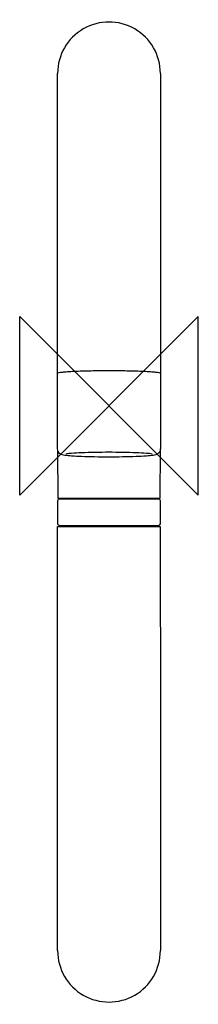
# Model space of a CAD drawing. Header units: millimetres. Extents: x -20 to 20, y -134 to 86.
import ezdxf

# ---------------------------------------------------------------- set-up
doc = ezdxf.new("R2010")
doc.units = ezdxf.units.MM
doc.header["$MEASUREMENT"] = 0
doc.layers.add('ORIGIN', color=6, linetype='Continuous')
doc.layers.add('PLANNING', color=1, linetype='Continuous')

# ---------------------------------------------------------------- blocks, each defined once
blk = doc.blocks.new('29961950_F')
at = {"layer": 'ORIGIN'}
for p, q in [((-20, 20), (20, -20)), ((-20, -20), (-20, 20)), ((20, 20), (-20, -20)), ((20, -20), (20, 20))]:
    blk.add_line(p, q, dxfattribs=at)
at = {"layer": 'PLANNING'}
for p, q in [((-11.5, 7.35), (-11.5, 74.42)), ((11.5, 74.42), (11.5, 7.35)), ((-11.5, -9.67), (-11.5, 7.29)), ((11.5, 7.29), (11.5, -9.67)), ((-11.5, -10.01), (-11.48, -20.71)), ((11.48, -20.71), (11.5, -9.67)), ((-11.5, -21.31), (-11.5, -26.41)), ((-11.48, -20.71), (11.48, -20.71)), ((11.08, -20.91), (-11.1, -20.91)), ((11.5, -26.41), (11.5, -21.31)), ((-11.5, -122.01), (-11.5, -27.01)), ((-11.5, -27.01), (11.48, -27.01)), ((-11.08, -26.81), (11.1, -26.81)), ((11.48, -27.01), (11.5, -72.01)), ((11.5, -72.01), (11.5, -122.01))]:
    blk.add_line(p, q, dxfattribs=at)
for centre, radius, start, end in [((0, 74.42), 11.5, 359.9993, 180.0007), ((-11.1, -21.31), 0.4, 90, 180), ((11.09, -21.32), 0.413, 1.7802, 91.347), ((-11.09, -26.39), 0.413, 181.7802, 271.347), ((11.1, -26.41), 0.4, 270, 0), ((0, -122.01), 11.5, 180, 0.0001)]:
    blk.add_arc(centre, radius, start, end, dxfattribs=at)
for points in [[(-11.5, 7.29), (-11.5, 7.89), (0, 7.89)], [(0, 7.89), (11.5, 7.89), (11.5, 7.29)]]:
    blk.add_rational_spline(points, [1, 0.707106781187, 1], degree=2, dxfattribs=at)
for points, knots in [([(0, -11.5), (-1.09, -11.5), (-3.14, -11.48), (-5.93, -11.41), (-8.16, -11.29), (-9.81, -11.17), (-11.12, -10.86), (-11.51, -10.03), (-11.5, -9.67)], [53.971343, 53.971343, 53.971343, 53.971343, 57.231088, 60.131962, 62.363148, 63.884571, 65.143766, 66.260772, 66.260772, 66.260772, 66.260772]), ([(9.69, -10.82), (9.26, -10.73), (8.07, -10.63), (4.83, -10.47), (-0.02, -10.4), (-4.87, -10.47), (-7.93, -10.62), (-9.1, -10.72), (-9.53, -10.78), (-9.69, -10.82)], [0, 0, 0, 0, 1.320784, 3.560134, 9.732245, 15.886178, 18.09983, 18.927756, 19.40856, 19.40856, 19.40856, 19.40856]), ([(11.5, -9.67), (11.49, -9.87), (11.43, -10.23), (10.91, -10.91), (9.8, -11.16), (8.12, -11.3), (4.81, -11.46), (2.03, -11.49), (0, -11.5)], [41.681631, 41.681631, 41.681631, 41.681631, 42.246312, 42.813728, 44.069319, 45.591689, 47.89938, 53.971343, 53.971343, 53.971343, 53.971343])]:
    blk.add_open_spline(points, degree=3, knots=knots, dxfattribs=at)

msp = doc.modelspace()

# ---------------------------------------------------------------- block references
msp.add_blockref('29961950_F', (0, 0))

doc.saveas('drawing.dxf')
